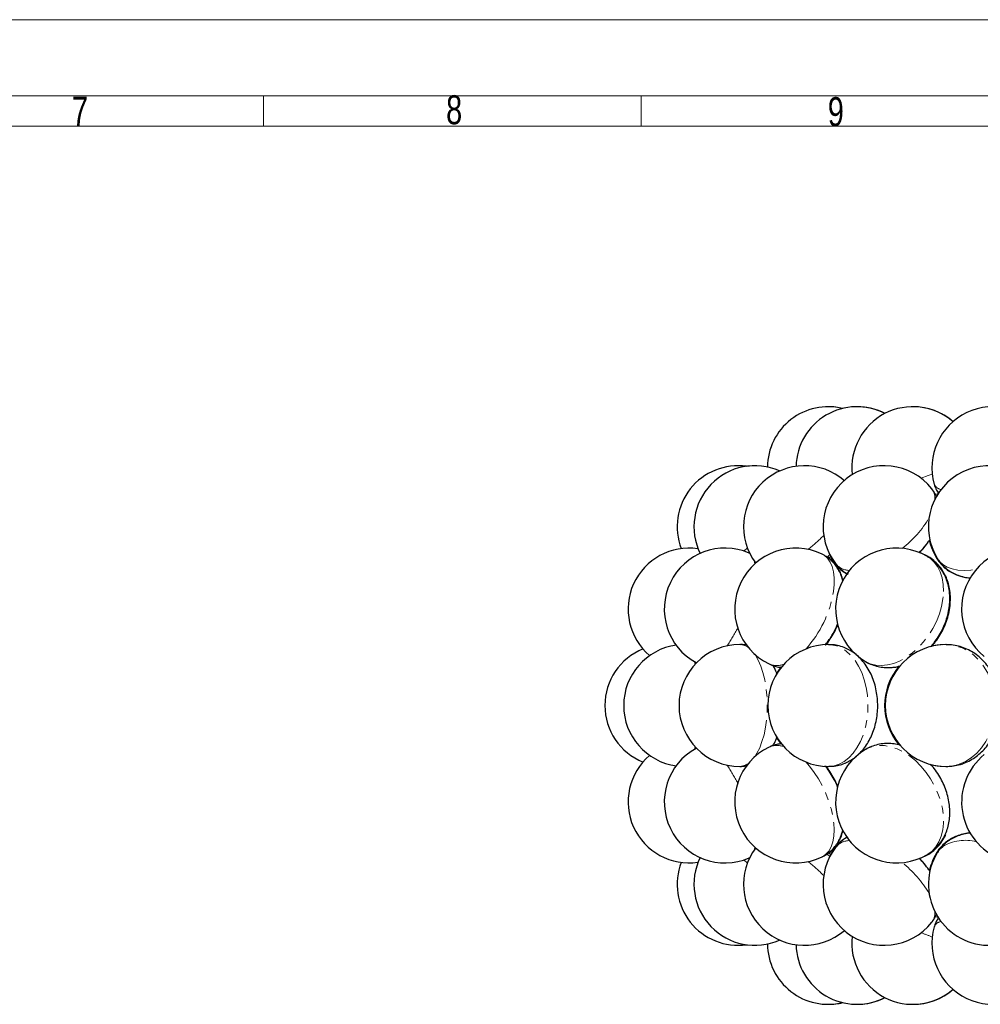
# Model space of a CAD drawing. Header units: millimetres. Extents: x 0 to 841, y 0 to 1189.
# Tile 15 of 19: x 411 to 569, y 1027 to 1189. Entities that reach past the tile are written whole.
import ezdxf

# ---------------------------------------------------------------- set-up
doc = ezdxf.new("R2010")
doc.units = ezdxf.units.MM
doc.linetypes.add('SLD-Combinazione-di-due-tratteggi', pattern=[12.7, 6.35, -1.27, 1.27, -1.27, 1.27, -1.27])
doc.linetypes.add('SLD-Solido', pattern=[0])
doc.styles.add('SLDTEXTSTYLE2', font='ARIALN.TTF', dxfattribs={"width": 0.87})

msp = doc.modelspace()

# ---------------------------------------------------------------- linework, layer by layer
at = {"color": 7, "linetype": 'SLD-Solido', "lineweight": 18}
for p, q in [((0, 1189), (841, 1189)), ((12.5, 1176.5), (828.5, 1176.5)), ((451.5, 1171.5), (451.5, 1176.5)), ((513.5, 1171.5), (513.5, 1176.5)), ((17.5, 1171.5), (823.5, 1171.5))]:
    msp.add_line(p, q, dxfattribs=at)
at = {"color": 8, "linetype": 'SLD-Combinazione-di-due-tratteggi', "lineweight": 18}
for p, q in [((530.32, 1101.8), (530.91, 1102.32)), ((531.29, 1101.43), (531.22, 1101.46)), ((544.03, 1086.45), (544.19, 1086.45)), ((563.01, 1086.43), (563.45, 1086.45)), ((522.32, 1083.2), (522.22, 1083.65)), ((530.89, 1066.81), (531.08, 1066.94)), ((563.42, 1066.45), (563.01, 1066.46)), ((532.08, 1052.82), (532.14, 1053.19)), ((530.91, 1050.57), (530.32, 1051.1)), ((531.22, 1051.43), (531.29, 1051.46)), ((562.28, 1041.59), (561.78, 1041.81))]:
    msp.add_line(p, q, dxfattribs=at)
at = {"color": 7, "linetype": 'SLD-Solido', "lineweight": 25}
for p, q in [((544.26, 1100.63), (544.55, 1100.89)), ((545.57, 1089.32), (545.77, 1089.74)), ((544.18, 1086.45), (543.8, 1086.44)), ((543.74, 1066.46), (544.18, 1066.45)), ((544.55, 1052), (544.26, 1052.26))]:
    msp.add_line(p, q, dxfattribs=at)
at = {"color": 7, "linetype": 'SLD-Solido', "lineweight": 25, "flags": 128}
for points in [[(532.14, 1115.8), (531.74, 1115.79), (530.75, 1115.7)], [(559.18, 1101.57), (559.69, 1102.12), (560.27, 1102.82)], [(543.97, 1100.79), (544.22, 1101.01), (544.45, 1101.22)], [(544.53, 1100.93), (544.66, 1100.71), (545.43, 1099.58)], [(560.56, 1100.89), (559.34, 1101.5), (559.12, 1101.59)], [(563.44, 1086.45), (562.08, 1086.35), (561.09, 1086.17)], [(536.43, 1082.77), (536.01, 1082.21), (535.65, 1081.66)], [(535.67, 1071.2), (536.01, 1070.68), (536.44, 1070.11)], [(561.1, 1066.73), (562.08, 1066.54), (563.44, 1066.45)], [(545.43, 1053.32), (544.66, 1052.19), (544.53, 1051.97)], [(559.12, 1051.3), (559.34, 1051.39), (560.56, 1052)], [(560.27, 1050.08), (559.69, 1050.77), (559.18, 1051.33)], [(530.75, 1037.19), (531.74, 1037.11), (532.14, 1037.1)]]:
    msp.add_lwpolyline(points, dxfattribs=at)
at = {"color": 8, "linetype": 'SLD-Combinazione-di-due-tratteggi', "lineweight": 18, "flags": 128}
for points in [[(559.42, 1113.74), (560.58, 1114.17), (561.24, 1114.44)], [(561.78, 1111.09), (562.04, 1111.2), (562.28, 1111.3)], [(545.02, 1095.15), (545.14, 1096.3), (545.14, 1097.38), (545.03, 1098.36), (544.81, 1099.24), (544.48, 1099.99), (544.05, 1100.61), (543.53, 1101.08), (543.18, 1101.28)], [(559.81, 1101.25), (560.39, 1100.99), (560.55, 1100.9)], [(563.1, 1095.15), (563.06, 1096.3), (562.88, 1097.38), (562.57, 1098.36), (562.12, 1099.24), (561.56, 1099.99), (560.89, 1100.61), (560.46, 1100.89)], [(562.02, 1100.54), (561.88, 1100.8), (561.65, 1101.39)], [(562.12, 1100.54), (562.4, 1100.14), (562.98, 1099.6), (563.69, 1099.17), (564.52, 1098.86), (565.46, 1098.67), (566.49, 1098.6), (567.6, 1098.67), (568.5, 1098.81)], [(532.14, 1099.7), (532.1, 1099.99), (532.08, 1100.08)], [(545.43, 1099.58), (545.41, 1099.61), (545.13, 1100.09)], [(550.32, 1083.66), (551.08, 1083.3), (551.97, 1083.07), (552.93, 1083), (553.92, 1083.1), (554.94, 1083.37), (555.97, 1083.79), (556.99, 1084.37), (557.99, 1085.08), (558.93, 1085.93), (559.81, 1086.88), (560.62, 1087.94), (561.32, 1089.07), (561.93, 1090.26), (562.42, 1091.48), (562.78, 1092.72), (563.01, 1093.95), (563.1, 1095.15)], [(545.98, 1066.81), (546.79, 1067.25), (547.55, 1067.86), (548.26, 1068.61), (548.9, 1069.51), (549.45, 1070.53), (549.91, 1071.66), (550.27, 1072.87), (550.53, 1074.15), (550.67, 1075.47), (550.69, 1076.8), (550.61, 1078.13), (550.4, 1079.43), (550.09, 1080.68), (549.68, 1081.85), (549.17, 1082.92), (548.57, 1083.88), (547.89, 1084.7), (547.15, 1085.38), (546.36, 1085.9), (545.53, 1086.25), (544.68, 1086.43), (544.26, 1086.45)], [(565.69, 1066.81), (566.7, 1067.25), (567.65, 1067.86), (568.54, 1068.61), (569.33, 1069.51), (570.02, 1070.53), (570.6, 1071.66), (571.04, 1072.87), (571.36, 1074.15), (571.54, 1075.47), (571.57, 1076.8), (571.46, 1078.13), (571.21, 1079.43), (570.82, 1080.68), (570.3, 1081.85), (569.67, 1082.92), (568.92, 1083.88), (568.08, 1084.7), (567.15, 1085.38), (566.17, 1085.9), (565.13, 1086.25), (564.07, 1086.43), (563.55, 1086.45)], [(532.12, 1068.03), (532.48, 1068.61), (532.93, 1069.51), (533.31, 1070.53), (533.64, 1071.66), (533.89, 1072.87), (534.06, 1074.15), (534.16, 1075.47), (534.18, 1076.8), (534.12, 1078.13), (533.98, 1079.43), (533.76, 1080.68), (533.47, 1081.85), (533.12, 1082.92), (532.7, 1083.88), (532.23, 1084.7), (532.12, 1084.86)], [(522.22, 1069.25), (522.28, 1069.51), (522.32, 1069.69)], [(560.46, 1052), (560.51, 1052.03), (561.23, 1052.57), (561.85, 1053.25), (562.35, 1054.07), (562.73, 1055), (562.98, 1056.03), (563.1, 1057.15), (563.07, 1058.33), (562.91, 1059.54), (562.62, 1060.78), (562.19, 1062.01), (561.65, 1063.22), (560.99, 1064.39), (560.24, 1065.48), (559.39, 1066.49), (558.48, 1067.4), (557.51, 1068.18), (556.5, 1068.83), (555.47, 1069.33), (554.45, 1069.68), (553.43, 1069.86), (552.46, 1069.88), (551.53, 1069.74), (550.68, 1069.43), (550.32, 1069.24)], [(543.18, 1051.62), (543.23, 1051.64), (543.79, 1052.03), (544.27, 1052.57), (544.65, 1053.25), (544.93, 1054.07), (545.1, 1055), (545.15, 1056.03), (545.09, 1057.15), (544.93, 1058.33), (544.65, 1059.54), (544.27, 1060.78), (543.79, 1062.01), (543.22, 1063.22), (542.58, 1064.39), (541.87, 1065.48), (541.1, 1066.49), (540.49, 1067.19)], [(544.17, 1066.45), (544.17, 1066.45), (544.03, 1066.45)], [(544.45, 1051.67), (543.99, 1052.08), (543.97, 1052.1)], [(545.13, 1052.81), (545.42, 1053.29), (545.43, 1053.31)], [(560.55, 1051.99), (559.99, 1051.72), (559.81, 1051.65)], [(561.65, 1051.51), (561.88, 1052.11), (562.03, 1052.36)], [(562.96, 1053.28), (562.39, 1052.74), (562.12, 1052.36)]]:
    msp.add_lwpolyline(points, dxfattribs=at)
at = {"color": 7, "linetype": 'SLD-Solido', "lineweight": 25}
for centre, radius, start, end in [((544.19, 1115.48), 10, 76.2969, 179.4347), ((548.9, 1115.48), 10, 62.5477, 178.7039), ((544.2, 1115.48), 10, 76.332, 90.0229), ((558.06, 1115.48), 10, 48.679, 186.3749), ((548.93, 1115.48), 10, 62.6607, 90.1005), ((558.12, 1115.48), 10, 48.8934, 90.1611), ((571.19, 1115.48), 10, 34.518, 195.8771), ((529.38, 1105.8), 10, 82.1173, 201.1464), ((532.15, 1105.8), 10, 66.1689, 206.2227), ((540.28, 1105.8), 10, 48.9285, 216.9806), ((553.34, 1105.8), 10, 38.41, 218.41), ((570.62, 1105.8), 10, 31.7116, 211.7116), ((521.34, 1092.28), 10, 81.5876, 229.6525), ((527.27, 1092.28), 10, 66.7388, 241.6124), ((538.83, 1092.28), 10, 64.201, 244.201), ((555.39, 1092.28), 10, 59.5279, 239.5279), ((549.37, 1111.36), 13.84, 314.8755, 324.6009), ((570.53, 1105.8), 10, 192.6791, 211.7517), ((576.07, 1092.28), 10, 51.0882, 231.0882), ((520.61, 1076.45), 10, 97.7917, 262.2083), ((529.69, 1076.45), 10, 90, 270), ((544.26, 1076.45), 10, 90, 270), ((563.55, 1076.45), 10, 90, 270), ((517.52, 1076.45), 10, 111.8662, 248.1338), ((563.44, 1076.45), 10, 139.5493, 220.7039), ((521.34, 1060.62), 10, 130.3475, 278.4124), ((527.27, 1060.62), 10, 118.3876, 293.2612), ((538.83, 1060.62), 10, 115.799, 295.799), ((555.39, 1060.62), 10, 120.4721, 300.4721), ((576.07, 1060.62), 10, 128.9118, 308.9118), ((540.28, 1047.1), 10, 143.0194, 310.478), ((553.34, 1047.1), 10, 141.59, 321.59), ((570.62, 1047.1), 10, 148.2884, 328.2884), ((570.53, 1047.1), 10, 148.2483, 166.2911), ((529.38, 1047.1), 10, 158.8536, 277.8827), ((532.15, 1047.1), 10, 153.7773, 293.8311), ((549.55, 1041.69), 13.61, 35.0641, 45.1992), ((571.19, 1037.41), 10, 164.1229, 325.482), ((558.06, 1037.41), 10, 173.6251, 311.321), ((544.19, 1037.41), 10, 180.5653, 283.7031), ((548.9, 1037.41), 10, 181.2961, 297.4523), ((558.12, 1037.41), 10, 269.8385, 311.1066), ((544.2, 1037.41), 10, 269.9745, 283.668), ((548.93, 1037.41), 10, 269.8997, 297.3393)]:
    msp.add_arc(centre, radius, start, end, dxfattribs=at)
at = {"color": 8, "linetype": 'SLD-Combinazione-di-due-tratteggi', "lineweight": 18}
for centre, radius, start, end in [((559.04, 1110.44), 2.65, 356.6639, 36.273), ((563, 1113.48), 1.61, 207.0181, 259.1445), ((545.71, 1116.02), 17.39, 307.5302, 329.8233), ((521.7, 1125.89), 30.6, 308.858, 315.2923), ((547.69, 1101.57), 2.95, 222.2133, 269.3499), ((526.94, 1098.02), 18.31, 317.735, 350.9795), ((506.4, 1100.78), 25.69, 325.4614, 333.1672), ((532.31, 1095.45), 14.62, 321.9521, 336.6965), ((529.65, 1084.11), 2.34, 52.2343, 88.9384), ((535.78, 1086.3), 3.29, 246.8099, 289.6934), ((535.77, 1066.71), 3.19, 69.582, 113.9147), ((506.91, 1052.42), 25.09, 26.7409, 34.6305), ((529.67, 1068.67), 2.22, 270.4259, 303.1604), ((532.47, 1057.55), 14.43, 23.9155, 38.1329), ((544.26, 1070.73), 4.28, 270.1131, 293.6952), ((563.55, 1072.98), 6.53, 270.0361, 289.146), ((547.69, 1051.35), 2.93, 90.5448, 138.7526), ((566.66, 1047.28), 7.05, 74.9141, 121.6713), ((521.7, 1027.01), 30.6, 44.7074, 51.1423), ((545.17, 1036.4), 18.09, 30.6176, 52.029), ((559.04, 1042.46), 2.66, 323.7663, 3.2967), ((562.89, 1039.56), 1.45, 97.6909, 156.1465), ((543.95, 996.52), 45.36, 67.5919, 70.0584)]:
    msp.add_arc(centre, radius, start, end, dxfattribs=at)
at = {"color": 7, "linetype": 'SLD-Solido', "lineweight": 25}
for points, knots in [([(561.94, 1110.7), (561.86, 1110.89), (561.67, 1111.35), (561.36, 1111.76), (561.18, 1112.01)], [0, 0, 0, 0, 0.395405, 1, 1, 1, 1]), ([(561.59, 1112.75), (561.62, 1112.64), (561.72, 1112.24), (561.95, 1111.74), (562.2, 1111.4), (562.27, 1111.3)], [0, 0, 0, 0, 0.222347, 0.755494, 1, 1, 1, 1]), ([(560.67, 1103.38), (560.74, 1103.47), (560.83, 1103.58), (560.9, 1103.71), (560.92, 1103.74)], [0, 0, 0, 0, 0.754528, 1, 1, 1, 1]), ([(546.55, 1096.91), (546.52, 1097.03), (546.43, 1097.48), (546.15, 1098.2), (545.7, 1099.05), (545.13, 1099.81), (544.45, 1100.48), (543.79, 1100.98), (543.33, 1101.19), (543.17, 1101.26)], [0, 0, 0, 0, 0.065635, 0.241404, 0.410176, 0.574149, 0.73512, 0.911358, 1, 1, 1, 1]), ([(546.6, 1097.03), (546.52, 1097.3), (546.36, 1097.88), (545.97, 1098.71), (545.45, 1099.51), (544.85, 1100.2), (544.38, 1100.56), (544.15, 1100.74)], [0, 0, 0, 0, 0.18613, 0.401498, 0.609759, 0.81339, 1, 1, 1, 1]), ([(564.13, 1093.76), (564.13, 1094.02), (564.13, 1094.7), (564, 1095.73), (563.72, 1096.82), (563.32, 1097.8), (562.79, 1098.73), (562.12, 1099.58), (561.35, 1100.32), (560.76, 1100.7), (560.49, 1100.87)], [0, 0, 0, 0, 0.091536, 0.237618, 0.366918, 0.493275, 0.617028, 0.751849, 0.883313, 1, 1, 1, 1]), ([(561.1, 1086.12), (561.13, 1086.15), (561.45, 1086.48), (561.99, 1087.19), (562.68, 1088.26), (563.26, 1089.41), (563.71, 1090.61), (564.04, 1091.85), (564.22, 1093.11), (564.25, 1094.37), (564.13, 1095.57), (563.86, 1096.67), (563.48, 1097.66), (562.96, 1098.61), (562.31, 1099.48), (561.51, 1100.24), (560.91, 1100.71), (560.57, 1100.89), (560.54, 1100.9)], [0, 0, 0, 0, 0.007226, 0.0796646, 0.1523354, 0.2253298, 0.2987776, 0.3728287, 0.4475659, 0.522809, 0.5979702, 0.6641457, 0.7288166, 0.7921295, 0.8611622, 0.9284589, 0.9941584, 1, 1, 1, 1]), ([(562.03, 1100.55), (562.08, 1100.47), (562.29, 1100.09), (562.79, 1099.51), (563.51, 1098.84), (564.33, 1098.3), (565.14, 1097.91), (565.93, 1097.64), (566.58, 1097.48), (567.01, 1097.44), (567.18, 1097.42)], [0, 0, 0, 0, 0.0477643, 0.2065331, 0.363013, 0.5189179, 0.6761297, 0.7930845, 0.922518, 1, 1, 1, 1]), ([(562.13, 1100.55), (562.17, 1100.47), (562.37, 1100.11), (562.86, 1099.54), (563.58, 1098.86), (564.4, 1098.32), (565.28, 1097.88), (566.24, 1097.58), (566.99, 1097.42), (567.44, 1097.39), (567.53, 1097.39)], [0, 0, 0, 0, 0.0389817, 0.1916702, 0.3421248, 0.4919757, 0.6430269, 0.7971407, 0.9561079, 1, 1, 1, 1]), ([(545.44, 1099.58), (545.63, 1099.36), (546.03, 1098.9), (546.7, 1098.37), (547.19, 1098.12), (547.4, 1098.01)], [0, 0, 0, 0, 0.3497647, 0.7127, 1, 1, 1, 1]), ([(545.52, 1099.59), (545.59, 1099.51), (545.83, 1099.17), (546.38, 1098.69), (546.96, 1098.25), (547.33, 1098.09), (547.43, 1098.04)], [0, 0, 0, 0, 0.1277608, 0.5050096, 0.8738363, 1, 1, 1, 1]), ([(560.97, 1086.1), (561.1, 1086.23), (561.51, 1086.66), (562.11, 1087.5), (562.76, 1088.6), (563.31, 1089.76), (563.72, 1090.97), (564, 1092.19), (564.11, 1093.12), (564.13, 1093.63), (564.13, 1093.76)], [0, 0, 0, 0, 0.063113, 0.211542, 0.360473, 0.510157, 0.660846, 0.812854, 0.954233, 1, 1, 1, 1]), ([(543.74, 1086.34), (543.81, 1086.43), (544.15, 1086.83), (544.68, 1087.63), (545.22, 1088.53), (545.48, 1089.12), (545.57, 1089.32)], [0, 0, 0, 0, 0.104456, 0.459612, 0.811837, 1, 1, 1, 1]), ([(545.32, 1088.95), (545.36, 1089.02), (545.52, 1089.32), (545.65, 1089.64), (545.74, 1089.89)], [0, 0, 0, 0, 0.229357, 1, 1, 1, 1]), ([(543.65, 1086.33), (543.83, 1086.55), (544.26, 1087.1), (544.83, 1087.98), (545.17, 1088.65), (545.32, 1088.95)], [0, 0, 0, 0, 0.28233, 0.679676, 1, 1, 1, 1]), ([(530.89, 1086.31), (530.88, 1086.32), (530.55, 1086.42), (530.14, 1086.46), (529.75, 1086.44), (529.68, 1086.43)], [0, 0, 0, 0, 0.037458, 0.842203, 1, 1, 1, 1]), ([(546.98, 1067.01), (547.25, 1067.14), (547.83, 1067.41), (548.64, 1067.98), (549.43, 1068.68), (550.14, 1069.51), (550.77, 1070.44), (551.31, 1071.49), (551.74, 1072.62), (552.05, 1073.82), (552.25, 1075.07), (552.32, 1076.34), (552.27, 1077.61), (552.09, 1078.88), (551.79, 1080.12), (551.35, 1081.32), (550.78, 1082.45), (550.1, 1083.45), (549.35, 1084.3), (548.56, 1084.99), (547.69, 1085.56), (546.75, 1086.01), (545.74, 1086.31), (544.89, 1086.45), (544.39, 1086.43), (544.25, 1086.43)], [0, 0, 0, 0, 0.035342, 0.076733, 0.118775, 0.161925, 0.206329, 0.251915, 0.298391, 0.345369, 0.392498, 0.439716, 0.4871, 0.534775, 0.58288, 0.631544, 0.680763, 0.730161, 0.77345, 0.815588, 0.856673, 0.89692, 0.940744, 0.98343, 1, 1, 1, 1]), ([(566.19, 1066.89), (566.46, 1067), (567.09, 1067.23), (568.01, 1067.75), (568.93, 1068.43), (569.77, 1069.23), (570.52, 1070.15), (571.16, 1071.17), (571.68, 1072.27), (572.08, 1073.45), (572.35, 1074.68), (572.48, 1075.95), (572.46, 1077.23), (572.3, 1078.5), (572, 1079.75), (571.55, 1080.94), (570.96, 1082.07), (570.25, 1083.11), (569.42, 1084.03), (568.49, 1084.82), (567.47, 1085.47), (566.39, 1085.96), (565.28, 1086.28), (564.31, 1086.44), (563.73, 1086.43), (563.53, 1086.43)], [0, 0, 0, 0, 0.0330342, 0.0756646, 0.1184917, 0.1617399, 0.205483, 0.2497392, 0.294474, 0.3396179, 0.3850911, 0.4308259, 0.4767768, 0.5229168, 0.5692176, 0.6156373, 0.6620958, 0.708467, 0.7545882, 0.8002897, 0.8454335, 0.8899444, 0.9338217, 0.9771332, 1, 1, 1, 1]), ([(534.5, 1083.27), (534.78, 1083.15), (535.34, 1082.91), (536.05, 1082.74), (536.46, 1082.72), (536.56, 1082.71)], [0, 0, 0, 0, 0.418428, 0.858235, 1, 1, 1, 1]), ([(535.77, 1081.62), (535.75, 1081.67), (535.6, 1082.12), (535.38, 1082.6), (535.12, 1083), (535.09, 1083.05)], [0, 0, 0, 0, 0.094137, 0.886479, 1, 1, 1, 1]), ([(550.3, 1083.68), (550.34, 1083.65), (550.66, 1083.43), (551.35, 1083.14), (552.34, 1082.83), (553.38, 1082.67), (554.43, 1082.67), (555.32, 1082.76), (555.84, 1082.91), (556.03, 1082.96)], [0, 0, 0, 0, 0.021181, 0.198636, 0.37425, 0.549334, 0.725374, 0.903797, 1, 1, 1, 1]), ([(554.59, 1082.71), (554.81, 1082.72), (555.29, 1082.75), (555.76, 1082.87), (556, 1082.93)], [0, 0, 0, 0, 0.467469, 1, 1, 1, 1]), ([(536.5, 1070.18), (536.25, 1070.15), (535.66, 1070.08), (534.98, 1069.87), (534.58, 1069.66), (534.48, 1069.61)], [0, 0, 0, 0, 0.363796, 0.840985, 1, 1, 1, 1]), ([(535.08, 1069.84), (535.13, 1069.91), (535.36, 1070.28), (535.58, 1070.75), (535.73, 1071.17), (535.75, 1071.24)], [0, 0, 0, 0, 0.161, 0.866127, 1, 1, 1, 1]), ([(556.09, 1069.92), (555.89, 1069.97), (555.36, 1070.12), (554.46, 1070.22), (553.39, 1070.22), (552.31, 1070.06), (551.27, 1069.74), (550.65, 1069.41), (550.36, 1069.25)], [0, 0, 0, 0, 0.10235, 0.280171, 0.454301, 0.644061, 0.829076, 1, 1, 1, 1]), ([(529.71, 1066.45), (530.03, 1066.46), (530.44, 1066.47), (530.83, 1066.58), (530.92, 1066.6)], [0, 0, 0, 0, 0.765799, 1, 1, 1, 1]), ([(545.28, 1064.04), (545.09, 1064.4), (544.69, 1065.14), (544.14, 1065.98), (543.77, 1066.42), (543.66, 1066.55)], [0, 0, 0, 0, 0.409109, 0.824239, 1, 1, 1, 1]), ([(545.76, 1063.16), (545.72, 1063.24), (545.62, 1063.48), (545.35, 1064.1), (544.85, 1064.98), (544.3, 1065.86), (543.92, 1066.33), (543.79, 1066.49)], [0, 0, 0, 0, 0.068335, 0.200124, 0.519232, 0.840851, 1, 1, 1, 1]), ([(544.28, 1066.47), (544.5, 1066.47), (545.05, 1066.46), (545.93, 1066.63), (546.61, 1066.85), (546.95, 1067), (546.98, 1067.01)], [0, 0, 0, 0, 0.232758, 0.602104, 0.960559, 1, 1, 1, 1]), ([(560.48, 1052.02), (560.74, 1052.18), (561.29, 1052.53), (562.02, 1053.21), (562.68, 1054.02), (563.23, 1054.91), (563.65, 1055.88), (563.95, 1056.93), (564.12, 1058.03), (564.15, 1059.19), (564.05, 1060.37), (563.82, 1061.57), (563.45, 1062.77), (562.95, 1063.94), (562.33, 1065.05), (561.67, 1066.02), (561.18, 1066.57), (560.97, 1066.8)], [0, 0, 0, 0, 0.055745, 0.119582, 0.183113, 0.24688, 0.311408, 0.377162, 0.444473, 0.513445, 0.583903, 0.655451, 0.727642, 0.80011, 0.872812, 0.945849, 1, 1, 1, 1]), ([(563.6, 1066.46), (563.88, 1066.47), (564.54, 1066.48), (565.41, 1066.65), (565.98, 1066.82), (566.19, 1066.89)], [0, 0, 0, 0, 0.322786, 0.748263, 1, 1, 1, 1]), ([(545.72, 1063.07), (545.59, 1063.4), (545.46, 1063.73), (545.29, 1064.04), (545.28, 1064.04)], [0, 0, 0, 0, 0.993134, 1, 1, 1, 1]), ([(543.18, 1051.63), (543.21, 1051.64), (543.54, 1051.77), (544.11, 1052.15), (544.83, 1052.76), (545.44, 1053.48), (545.94, 1054.27), (546.33, 1055.13), (546.5, 1055.75), (546.58, 1056.06)], [0, 0, 0, 0, 0.017276, 0.182441, 0.344184, 0.504445, 0.665481, 0.829767, 1, 1, 1, 1]), ([(544.23, 1052.22), (544.43, 1052.38), (544.87, 1052.73), (545.45, 1053.39), (545.96, 1054.17), (546.37, 1055.03), (546.54, 1055.65), (546.63, 1055.96)], [0, 0, 0, 0, 0.165071, 0.369597, 0.574768, 0.783697, 1, 1, 1, 1]), ([(560.53, 1052), (560.58, 1052.02), (560.93, 1052.2), (561.52, 1052.66), (562.28, 1053.38), (562.91, 1054.21), (563.28, 1054.86), (563.45, 1055.22), (563.47, 1055.26)], [0, 0, 0, 0, 0.032457, 0.268172, 0.501469, 0.734092, 0.966828, 1, 1, 1, 1]), ([(567.51, 1055.51), (567.35, 1055.5), (566.84, 1055.47), (566.02, 1055.29), (565.05, 1054.96), (564.18, 1054.51), (563.35, 1053.93), (562.63, 1053.21), (562.18, 1052.67), (562.03, 1052.36), (562.03, 1052.36)], [0, 0, 0, 0, 0.071543, 0.231803, 0.386376, 0.536397, 0.683183, 0.843832, 0.999627, 1, 1, 1, 1]), ([(567.51, 1055.5), (567.33, 1055.49), (566.79, 1055.45), (565.95, 1055.24), (565, 1054.89), (564.24, 1054.48), (563.82, 1054.18), (563.66, 1054.07)], [0, 0, 0, 0, 0.133255, 0.384005, 0.626052, 0.861277, 1, 1, 1, 1]), ([(547.38, 1054.87), (547.2, 1054.78), (546.76, 1054.56), (546.11, 1054.05), (545.63, 1053.61), (545.44, 1053.32), (545.43, 1053.31)], [0, 0, 0, 0, 0.234331, 0.592278, 0.981609, 1, 1, 1, 1]), ([(547.4, 1054.84), (547.31, 1054.8), (546.96, 1054.64), (546.37, 1054.21), (545.81, 1053.69), (545.53, 1053.33), (545.45, 1053.23)], [0, 0, 0, 0, 0.109155, 0.462379, 0.849411, 1, 1, 1, 1]), ([(563.66, 1054.07), (563.43, 1053.86), (562.92, 1053.44), (562.41, 1052.84), (562.18, 1052.44), (562.13, 1052.34)], [0, 0, 0, 0, 0.4059088, 0.8499246, 1, 1, 1, 1]), ([(560.87, 1049.23), (560.85, 1049.27), (560.81, 1049.35), (560.75, 1049.42), (560.72, 1049.46)], [0, 0, 0, 0, 0.491629, 1, 1, 1, 1]), ([(561.17, 1040.9), (561.24, 1040.98), (561.51, 1041.29), (561.78, 1041.75), (561.92, 1042.13), (561.96, 1042.23)], [0, 0, 0, 0, 0.201727, 0.804644, 1, 1, 1, 1]), ([(562.24, 1041.56), (562.13, 1041.38), (561.86, 1040.97), (561.65, 1040.49), (561.59, 1040.18), (561.58, 1040.14)], [0, 0, 0, 0, 0.399511, 0.929844, 1, 1, 1, 1])]:
    msp.add_open_spline(points, degree=3, knots=knots, dxfattribs=at)

# ---------------------------------------------------------------- texts
at = {"color": 7, "linetype": 'Continuous', "lineweight": 0, "char_height": 4.76, "attachment_point": 2, "style": 'SLDTEXTSTYLE2'}
for s, insert in [('7', (421.39, 1176.39)), ('8', (482.79, 1176.6)), ('9', (545.43, 1176.29))]:
    msp.add_mtext(s, dxfattribs=dict(at, insert=insert))

doc.saveas('drawing.dxf')
